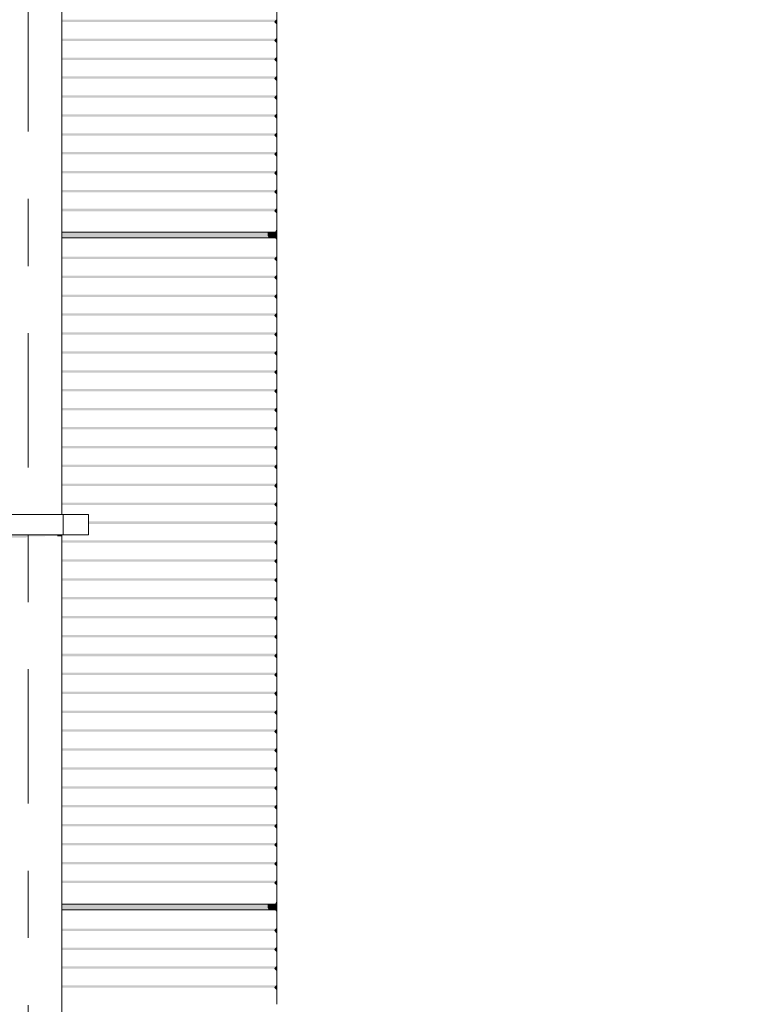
# Model space of a CAD drawing. Header units: metres. Extents: x -111 to -1, y -8 to 26.
# Tile 119 of 209: x -17.76 to -16.68, y 3 to 4.47. Entities that reach past the tile are written whole.
import ezdxf
from ezdxf.enums import TextEntityAlignment as Align

# ---------------------------------------------------------------- set-up
doc = ezdxf.new("R2010")
doc.units = ezdxf.units.M
doc.header["$MEASUREMENT"] = 0
doc.linetypes.add('Raster', pattern=[0.4, 0.2, -0.1, 0, -0.1])
for name, color, linetype in [('10 Fassade', 7, 'Continuous'), ('30 Dachentwässerung', 7, 'Continuous'), ('90 Achsraster', 7, 'Continuous'), ('94 Genehmigungsplanung Bemaßung', 7, 'Continuous')]:
    doc.layers.add(name, color=color, linetype=linetype)
doc.styles.add('ERSTELLTER_STIL_1', font='arial.ttf')
doc.styles.add('ERSTELLTER_STIL_2', font='arial.ttf')
doc.dimstyles.new('ERSTELLTER_STIL__1', dxfattribs={"dimtxt": 0.25, "dimasz": 0.19, "dimexe": 0.18, "dimexo": 0.1, "dimgap": 0, "dimtad": 1, "dimtih": 1, "dimtoh": 1, "dimzin": 0, "dimdsep": 46, "dimtxsty": 'ERSTELLTER_STIL_2', "dimblk": 'ARROWHEAD_6', "dimblk1": 'ARROWHEAD_6', "dimblk2": 'ARROWHEAD_6', "dimcen": 0.09, "dimclrd": 7, "dimclre": 7, "dimclrt": 7, "dimazin": 0, "dimtfac": 1, "dimtdec": 4, "dimtmove": 0, "dimatfit": 3, "dimfxl": 1, "dimtolj": 1, "dimtzin": 0, "dimarcsym": 0})

# ---------------------------------------------------------------- blocks, each defined once
blk = doc.blocks.new('*D120', base_point=(-27236.1321, 0))
at = {"layer": '94 Genehmigungsplanung Bemaßung', "color": 7, "linetype": 'Continuous', "lineweight": 13}
for p, q in [((-58.1625, 9.3843), (-58.1625, 9.7593)), ((-17.3411, 9.3843), (-17.3411, 9.7593)), ((-58.0625, 9.6718), (-58.2625, 9.4718)), ((-17.2411, 9.6718), (-17.4411, 9.4718)), ((-58.3125, 9.5718), (-58.1625, 9.5718)), ((-58.1625, 9.5718), (-17.3411, 9.5718))]:
    blk.add_line(p, q, dxfattribs=at)
at = {"layer": '94 Genehmigungsplanung Bemaßung', "color": 7, "lineweight": 13, "insert": (-38.1808, 9.6218), "char_height": 0.25, "attachment_point": 7, "style": 'ERSTELLTER_STIL_2'}
blk.add_mtext('\\A1;{\\pql;\\fArial|b0|i0|c0|p0;\\W1.000000;40,82}', dxfattribs=at)
blk = doc.blocks.new('ARROWHEAD_6')
at = {"color": 0, "linetype": 'Continuous', "lineweight": 0}
for p, q in [((-0.5, -0.5), (0.5, 0.5)), ((0, 0), (-1, 0))]:
    blk.add_line(p, q, dxfattribs=at)
blk = doc.blocks.new('*D122', base_point=(-27236.1321, 0))
at = {"layer": '94 Genehmigungsplanung Bemaßung', "color": 7, "linetype": 'Continuous', "lineweight": 13}
for p, q in [((-17.3411, 9.3843), (-17.3411, 9.7593)), ((-2.3419, 9.3843), (-2.3419, 9.7593)), ((-17.2411, 9.6718), (-17.4411, 9.4718)), ((-2.4419, 9.4718), (-2.2419, 9.6718)), ((-17.3411, 9.5718), (-2.3419, 9.5718)), ((-2.3419, 9.5718), (-2.1919, 9.5718))]:
    blk.add_line(p, q, dxfattribs=at)
at = {"layer": '94 Genehmigungsplanung Bemaßung', "color": 7, "lineweight": 13, "insert": (-10.2705, 9.6218), "char_height": 0.25, "attachment_point": 7, "style": 'ERSTELLTER_STIL_2'}
blk.add_mtext('\\A1;{\\pql;\\fArial|b0|i0|c0|p0;\\W1.000000;15,00}', dxfattribs=at)
blk = doc.blocks.new('*D132', base_point=(-27236.1321, 0))
at = {"layer": '94 Genehmigungsplanung Bemaßung', "color": 7, "linetype": 'Continuous', "lineweight": 13}
for p, q in [((-17.7511, 8.6208), (-17.7511, 8.9958)), ((-17.3411, 8.6208), (-17.3411, 8.9958)), ((-17.6511, 8.9083), (-17.8511, 8.7083)), ((-17.4411, 8.7083), (-17.2411, 8.9083)), ((-17.7511, 8.8083), (-17.3411, 8.8083)), ((-17.3411, 8.8083), (-17.1911, 8.8083))]:
    blk.add_line(p, q, dxfattribs=at)
blk = doc.blocks.new('Standard-Rastermarker[21]_1', base_point=(-17.7511, 10))
at = {"layer": '90 Achsraster', "color": 14, "linetype": 'Raster', "lineweight": 18, "true_color": 0xa80000}
blk.add_line((-17.7511, 9), (-17.7511, -1), dxfattribs=at)
at = {"layer": '90 Achsraster', "color": 14, "lineweight": 18, "true_color": 0xa80000, "style": 'ERSTELLTER_STIL_1'}
for tag, p in [('AC_MarkerText_1_0', (-17.7511, 10.5)), ('AC_MarkerText_1_1', (-17.7511, -2.2))]:
    blk.add_attdef(tag, text='', height=0.3, rotation=360, dxfattribs=at).set_placement(p, align=Align.TOP_CENTER)

msp = doc.modelspace()

# ---------------------------------------------------------------- hatches: boundary and pattern name
at = {"layer": '10 Fassade', "linetype": 'Continuous', "lineweight": 0, "true_color": 0x000000}
for points in [[(-17.7011, 4.4666), (-17.7011, 4.4636), (-17.3841, 4.4636), (-17.3811, 4.4666)], [(-17.7011, 4.4631), (-17.3836, 4.4631), (-17.3841, 4.4636), (-17.7011, 4.4636)], [(-17.3841, 4.4636), (-17.3811, 4.4606), (-17.3811, 4.4666)], [(-17.3811, 4.4384), (-17.7011, 4.4384), (-17.7011, 4.4354), (-17.3841, 4.4354)], [(-17.7011, 4.4354), (-17.7011, 4.4349), (-17.3836, 4.4349), (-17.3841, 4.4354)], [(-17.3841, 4.4354), (-17.3811, 4.4324), (-17.3811, 4.4384)], [(-17.7011, 4.4073), (-17.3841, 4.4073), (-17.3811, 4.4103), (-17.7011, 4.4103)], [(-17.7011, 4.4073), (-17.7011, 4.4068), (-17.3836, 4.4068), (-17.3841, 4.4073)], [(-17.3841, 4.4073), (-17.3811, 4.4043), (-17.3811, 4.4103)], [(-17.7011, 4.3821), (-17.7011, 4.3791), (-17.3841, 4.3791), (-17.3811, 4.3821)], [(-17.3811, 4.3821), (-17.3841, 4.3791), (-17.3811, 4.3761)], [(-17.7011, 4.3791), (-17.7011, 4.3786), (-17.3836, 4.3786), (-17.3841, 4.3791)], [(-17.7011, 4.354), (-17.7011, 4.351), (-17.3841, 4.351), (-17.3811, 4.354)], [(-17.3811, 4.354), (-17.3841, 4.351), (-17.3811, 4.348)], [(-17.7011, 4.351), (-17.7011, 4.3505), (-17.3836, 4.3505), (-17.3841, 4.351)], [(-17.7011, 4.3259), (-17.7011, 4.3229), (-17.3841, 4.3229), (-17.3811, 4.3259)], [(-17.7011, 4.3223), (-17.3836, 4.3223), (-17.3841, 4.3229), (-17.7011, 4.3229)], [(-17.3811, 4.3259), (-17.3841, 4.3229), (-17.3811, 4.3199)], [(-17.3811, 4.2977), (-17.7011, 4.2977), (-17.7011, 4.2947), (-17.3841, 4.2947)], [(-17.7011, 4.2942), (-17.3836, 4.2942), (-17.3841, 4.2947), (-17.7011, 4.2947)], [(-17.3841, 4.2947), (-17.3811, 4.2917), (-17.3811, 4.2977)], [(-17.7011, 4.2666), (-17.3841, 4.2666), (-17.3811, 4.2696), (-17.7011, 4.2696)], [(-17.7011, 4.2661), (-17.3836, 4.2661), (-17.3841, 4.2666), (-17.7011, 4.2666)], [(-17.3811, 4.2696), (-17.3841, 4.2666), (-17.3811, 4.2636)], [(-17.7011, 4.2414), (-17.7011, 4.2384), (-17.3841, 4.2384), (-17.3811, 4.2414)], [(-17.7011, 4.2384), (-17.7011, 4.2379), (-17.3836, 4.2379), (-17.3841, 4.2384)], [(-17.3841, 4.2384), (-17.3811, 4.2354), (-17.3811, 4.2414)], [(-17.7011, 4.2133), (-17.7011, 4.2103), (-17.3841, 4.2103), (-17.3811, 4.2133)], [(-17.7011, 4.2103), (-17.7011, 4.2098), (-17.3836, 4.2098), (-17.3841, 4.2103)], [(-17.3811, 4.2133), (-17.3841, 4.2103), (-17.3811, 4.2073)], [(-17.3811, 4.1851), (-17.7011, 4.1851), (-17.7011, 4.1821), (-17.3841, 4.1821)], [(-17.7011, 4.1821), (-17.7011, 4.1816), (-17.3836, 4.1816), (-17.3841, 4.1821)], [(-17.3811, 4.1851), (-17.3841, 4.1821), (-17.3811, 4.1791)], [(-17.3939, 4.1505), (-17.7011, 4.1505), (-17.7011, 4.145), (-17.3939, 4.145)], [(-17.3939, 4.1505), (-17.3939, 4.145), (-17.393, 4.1429), (-17.3909, 4.142), (-17.3841, 4.142), (-17.382, 4.1411), (-17.3811, 4.139), (-17.3811, 4.154), (-17.3831, 4.1505)], [(-17.7011, 4.1429), (-17.393, 4.1429), (-17.3939, 4.145), (-17.7011, 4.145)], [(-17.7011, 4.142), (-17.3909, 4.142), (-17.393, 4.1429), (-17.7011, 4.1429)], [(-17.7011, 4.1139), (-17.7011, 4.1109), (-17.3841, 4.1109), (-17.3811, 4.1139)], [(-17.7011, 4.1109), (-17.7011, 4.1104), (-17.3836, 4.1104), (-17.3841, 4.1109)], [(-17.3811, 4.1139), (-17.3841, 4.1109), (-17.3811, 4.1079)], [(-17.7011, 4.0857), (-17.7011, 4.0827), (-17.3841, 4.0827), (-17.3811, 4.0857)], [(-17.7011, 4.0827), (-17.7011, 4.0822), (-17.3836, 4.0822), (-17.3841, 4.0827)], [(-17.3811, 4.0857), (-17.3841, 4.0827), (-17.3811, 4.0797)], [(-17.7011, 4.0576), (-17.7011, 4.0546), (-17.3841, 4.0546), (-17.3811, 4.0576)], [(-17.7011, 4.0546), (-17.7011, 4.0541), (-17.3836, 4.0541), (-17.3841, 4.0546)], [(-17.3811, 4.0576), (-17.3841, 4.0546), (-17.3811, 4.0516)], [(-17.7011, 4.0264), (-17.3841, 4.0264), (-17.3811, 4.0294), (-17.7011, 4.0294)], [(-17.7011, 4.0264), (-17.7011, 4.0259), (-17.3836, 4.0259), (-17.3841, 4.0264)], [(-17.3811, 4.0294), (-17.3841, 4.0264), (-17.3811, 4.0234)], [(-17.7011, 4.0013), (-17.7011, 3.9983), (-17.3841, 3.9983), (-17.3811, 4.0013)], [(-17.3811, 4.0013), (-17.3841, 3.9983), (-17.3811, 3.9953)], [(-17.7011, 3.9983), (-17.7011, 3.9978), (-17.3836, 3.9978), (-17.3841, 3.9983)], [(-17.7011, 3.9701), (-17.3841, 3.9701), (-17.3811, 3.9731), (-17.7011, 3.9731)], [(-17.3841, 3.9701), (-17.3811, 3.9672), (-17.3811, 3.9731)], [(-17.7011, 3.9701), (-17.7011, 3.9696), (-17.3836, 3.9696), (-17.3841, 3.9701)], [(-17.7011, 3.942), (-17.3841, 3.942), (-17.3811, 3.945), (-17.7011, 3.945)], [(-17.7011, 3.942), (-17.7011, 3.9415), (-17.3836, 3.9415), (-17.3841, 3.942)], [(-17.3841, 3.942), (-17.3811, 3.939), (-17.3811, 3.945)], [(-17.7011, 3.9169), (-17.7011, 3.9139), (-17.3841, 3.9139), (-17.3811, 3.9169)], [(-17.7011, 3.9139), (-17.7011, 3.9134), (-17.3836, 3.9134), (-17.3841, 3.9139)], [(-17.3841, 3.9139), (-17.3811, 3.9109), (-17.3811, 3.9169)], [(-17.3811, 3.8887), (-17.7011, 3.8887), (-17.7011, 3.8857), (-17.3841, 3.8857)], [(-17.7011, 3.8857), (-17.7011, 3.8852), (-17.3836, 3.8852), (-17.3841, 3.8857)], [(-17.3841, 3.8857), (-17.3811, 3.8827), (-17.3811, 3.8887)], [(-17.7011, 3.8606), (-17.7011, 3.8576), (-17.3841, 3.8576), (-17.3811, 3.8606)], [(-17.7011, 3.8576), (-17.7011, 3.8571), (-17.3836, 3.8571), (-17.3841, 3.8576)], [(-17.3811, 3.8606), (-17.3841, 3.8576), (-17.3811, 3.8546)], [(-17.7011, 3.8294), (-17.3841, 3.8294), (-17.3811, 3.8324), (-17.7011, 3.8324)], [(-17.7011, 3.8289), (-17.3836, 3.8289), (-17.3841, 3.8294), (-17.7011, 3.8294)], [(-17.3811, 3.8324), (-17.3841, 3.8294), (-17.3811, 3.8264)], [(-17.3811, 3.8043), (-17.7011, 3.8043), (-17.7011, 3.8013), (-17.3841, 3.8013)], [(-17.7011, 3.8013), (-17.7011, 3.8008), (-17.3836, 3.8008), (-17.3841, 3.8013)], [(-17.3841, 3.8013), (-17.3811, 3.7983), (-17.3811, 3.8043)], [(-17.3811, 3.7761), (-17.7011, 3.7761), (-17.7011, 3.7731), (-17.3841, 3.7731)], [(-17.7011, 3.7731), (-17.7011, 3.7726), (-17.3836, 3.7726), (-17.3841, 3.7731)], [(-17.3841, 3.7731), (-17.3811, 3.7701), (-17.3811, 3.7761)], [(-17.7011, 3.745), (-17.3841, 3.745), (-17.3811, 3.748), (-17.7011, 3.748)], [(-17.7011, 3.745), (-17.7011, 3.7445), (-17.3836, 3.7445), (-17.3841, 3.745)], [(-17.3841, 3.745), (-17.3811, 3.742), (-17.3811, 3.748)], [(-17.6611, 3.7199), (-17.6611, 3.7169), (-17.3841, 3.7169), (-17.3811, 3.7199)], [(-17.6611, 3.7163), (-17.3836, 3.7163), (-17.3841, 3.7169), (-17.6611, 3.7169)], [(-17.3841, 3.7169), (-17.3811, 3.7139), (-17.3811, 3.7199)], [(-17.7011, 3.6917), (-17.7011, 3.6887), (-17.3841, 3.6887), (-17.3811, 3.6917)], [(-17.7011, 3.6887), (-17.7011, 3.6882), (-17.3836, 3.6882), (-17.3841, 3.6887)], [(-17.3841, 3.6887), (-17.3811, 3.6857), (-17.3811, 3.6917)], [(-17.7011, 3.6636), (-17.7011, 3.6606), (-17.3841, 3.6606), (-17.3811, 3.6636)], [(-17.3841, 3.6606), (-17.3811, 3.6576), (-17.3811, 3.6636)], [(-17.7011, 3.6606), (-17.7011, 3.6601), (-17.3836, 3.6601), (-17.3841, 3.6606)], [(-17.7011, 3.6354), (-17.7011, 3.6324), (-17.3841, 3.6324), (-17.3811, 3.6354)], [(-17.3841, 3.6324), (-17.3811, 3.6294), (-17.3811, 3.6354)], [(-17.7011, 3.6319), (-17.3836, 3.6319), (-17.3841, 3.6324), (-17.7011, 3.6324)], [(-17.7011, 3.6043), (-17.3841, 3.6043), (-17.3811, 3.6073), (-17.7011, 3.6073)], [(-17.3811, 3.6073), (-17.3841, 3.6043), (-17.3811, 3.6013)], [(-17.7011, 3.6038), (-17.3836, 3.6038), (-17.3841, 3.6043), (-17.7011, 3.6043)], [(-17.7011, 3.5761), (-17.3841, 3.5761), (-17.3811, 3.5791), (-17.7011, 3.5791)], [(-17.7011, 3.5756), (-17.3836, 3.5756), (-17.3841, 3.5761), (-17.7011, 3.5761)], [(-17.3811, 3.5791), (-17.3841, 3.5761), (-17.3811, 3.5731)], [(-17.7011, 3.548), (-17.3841, 3.548), (-17.3811, 3.551), (-17.7011, 3.551)], [(-17.7011, 3.548), (-17.7011, 3.5475), (-17.3836, 3.5475), (-17.3841, 3.548)], [(-17.3811, 3.551), (-17.3841, 3.548), (-17.3811, 3.545)], [(-17.7011, 3.5199), (-17.3841, 3.5199), (-17.3811, 3.5229), (-17.7011, 3.5229)], [(-17.7011, 3.5199), (-17.7011, 3.5193), (-17.3836, 3.5193), (-17.3841, 3.5199)], [(-17.3811, 3.5229), (-17.3841, 3.5199), (-17.3811, 3.5169)], [(-17.7011, 3.4917), (-17.3841, 3.4917), (-17.3811, 3.4947), (-17.7011, 3.4947)], [(-17.7011, 3.4912), (-17.3836, 3.4912), (-17.3841, 3.4917), (-17.7011, 3.4917)], [(-17.3841, 3.4917), (-17.3811, 3.4887), (-17.3811, 3.4947)], [(-17.7011, 3.4636), (-17.3841, 3.4636), (-17.3811, 3.4666), (-17.7011, 3.4666)], [(-17.7011, 3.4636), (-17.7011, 3.4631), (-17.3836, 3.4631), (-17.3841, 3.4636)], [(-17.3811, 3.4666), (-17.3841, 3.4636), (-17.3811, 3.4606)], [(-17.3811, 3.4384), (-17.7011, 3.4384), (-17.7011, 3.4354), (-17.3841, 3.4354)], [(-17.7011, 3.4354), (-17.7011, 3.4349), (-17.3836, 3.4349), (-17.3841, 3.4354)], [(-17.3841, 3.4354), (-17.3811, 3.4324), (-17.3811, 3.4384)], [(-17.7011, 3.4103), (-17.7011, 3.4073), (-17.3841, 3.4073), (-17.3811, 3.4103)], [(-17.7011, 3.4073), (-17.7011, 3.4068), (-17.3836, 3.4068), (-17.3841, 3.4073)], [(-17.3841, 3.4073), (-17.3811, 3.4043), (-17.3811, 3.4103)], [(-17.7011, 3.3791), (-17.3841, 3.3791), (-17.3811, 3.3821), (-17.7011, 3.3821)], [(-17.7011, 3.3786), (-17.3836, 3.3786), (-17.3841, 3.3791), (-17.7011, 3.3791)], [(-17.3811, 3.3821), (-17.3841, 3.3791), (-17.3811, 3.3761)], [(-17.3811, 3.354), (-17.7011, 3.354), (-17.7011, 3.351), (-17.3841, 3.351)], [(-17.7011, 3.351), (-17.7011, 3.3505), (-17.3836, 3.3505), (-17.3841, 3.351)], [(-17.3811, 3.354), (-17.3841, 3.351), (-17.3811, 3.348)], [(-17.7011, 3.3259), (-17.7011, 3.3229), (-17.3841, 3.3229), (-17.3811, 3.3259)], [(-17.7011, 3.3223), (-17.3836, 3.3223), (-17.3841, 3.3229), (-17.7011, 3.3229)], [(-17.3811, 3.3259), (-17.3841, 3.3229), (-17.3811, 3.3199)], [(-17.7011, 3.2977), (-17.7011, 3.2947), (-17.3841, 3.2947), (-17.3811, 3.2977)], [(-17.3841, 3.2947), (-17.3811, 3.2917), (-17.3811, 3.2977)], [(-17.7011, 3.2947), (-17.7011, 3.2942), (-17.3836, 3.2942), (-17.3841, 3.2947)], [(-17.7011, 3.2666), (-17.3841, 3.2666), (-17.3811, 3.2696), (-17.7011, 3.2696)], [(-17.3811, 3.2696), (-17.3841, 3.2666), (-17.3811, 3.2636)], [(-17.7011, 3.2666), (-17.7011, 3.2661), (-17.3836, 3.2661), (-17.3841, 3.2666)], [(-17.7011, 3.2414), (-17.7011, 3.2384), (-17.3841, 3.2384), (-17.3811, 3.2414)], [(-17.7011, 3.2384), (-17.7011, 3.2379), (-17.3836, 3.2379), (-17.3841, 3.2384)], [(-17.3811, 3.2414), (-17.3841, 3.2384), (-17.3811, 3.2354)], [(-17.7011, 3.2133), (-17.7011, 3.2103), (-17.3841, 3.2103), (-17.3811, 3.2133)], [(-17.7011, 3.2098), (-17.3836, 3.2098), (-17.3841, 3.2103), (-17.7011, 3.2103)], [(-17.3811, 3.2133), (-17.3841, 3.2103), (-17.3811, 3.2073)], [(-17.7011, 3.1821), (-17.3841, 3.1821), (-17.3811, 3.1851), (-17.7011, 3.1851)], [(-17.7011, 3.1816), (-17.3836, 3.1816), (-17.3841, 3.1821), (-17.7011, 3.1821)], [(-17.3841, 3.1821), (-17.3811, 3.1791), (-17.3811, 3.1851)], [(-17.7011, 3.1505), (-17.7011, 3.145), (-17.3939, 3.145), (-17.3939, 3.1505)], [(-17.3831, 3.1505), (-17.3939, 3.1505), (-17.3939, 3.145), (-17.393, 3.1429), (-17.3909, 3.142), (-17.3841, 3.142), (-17.382, 3.1411), (-17.3811, 3.139), (-17.3811, 3.154)], [(-17.7011, 3.1429), (-17.393, 3.1429), (-17.3939, 3.145), (-17.7011, 3.145)], [(-17.7011, 3.142), (-17.3909, 3.142), (-17.393, 3.1429), (-17.7011, 3.1429)], [(-17.7011, 3.1139), (-17.7011, 3.1109), (-17.3841, 3.1109), (-17.3811, 3.1139)], [(-17.7011, 3.1104), (-17.3836, 3.1104), (-17.3841, 3.1109), (-17.7011, 3.1109)], [(-17.3841, 3.1109), (-17.3811, 3.1079), (-17.3811, 3.1139)], [(-17.7011, 3.0857), (-17.7011, 3.0827), (-17.3841, 3.0827), (-17.3811, 3.0857)], [(-17.7011, 3.0827), (-17.7011, 3.0822), (-17.3836, 3.0822), (-17.3841, 3.0827)], [(-17.3841, 3.0827), (-17.3811, 3.0797), (-17.3811, 3.0857)], [(-17.3811, 3.0576), (-17.7011, 3.0576), (-17.7011, 3.0546), (-17.3841, 3.0546)], [(-17.7011, 3.0546), (-17.7011, 3.0541), (-17.3836, 3.0541), (-17.3841, 3.0546)], [(-17.3841, 3.0546), (-17.3811, 3.0516), (-17.3811, 3.0576)], [(-17.7011, 3.0264), (-17.3841, 3.0264), (-17.3811, 3.0294), (-17.7011, 3.0294)], [(-17.7011, 3.0259), (-17.3836, 3.0259), (-17.3841, 3.0264), (-17.7011, 3.0264)], [(-17.3841, 3.0264), (-17.3811, 3.0234), (-17.3811, 3.0294)]]:
    msp.add_hatch(color=18, dxfattribs=at).paths.add_polyline_path(points)
at = {"layer": '30 Dachentwässerung', "linetype": 'Continuous', "lineweight": 0, "true_color": 0x000000}
for points in [[(-17.7511, 3.7), (-17.7761, 3.7), (-17.7761, 3.6959), (-17.754, 3.6959), (-17.7511, 3.6977)], [(-17.7261, 3.7), (-17.7511, 3.7), (-17.7511, 3.6977), (-17.7267, 3.6977), (-17.7261, 3.698)], [(-17.7261, 3.698), (-17.7078, 3.698), (-17.7078, 3.7), (-17.7261, 3.7)], [(-17.7078, 3.698), (-17.7077, 3.6977), (-17.7011, 3.6977), (-17.7011, 3.7), (-17.7078, 3.7)]]:
    msp.add_hatch(color=18, dxfattribs=at).paths.add_polyline_path(points)

# ---------------------------------------------------------------- linework, layer by layer
at = {"layer": '10 Fassade', "color": 7, "linetype": 'Continuous', "lineweight": 13}
for p, q in [((-17.3811, 4.4887), (-17.3811, 4.4666)), ((-17.3841, 4.4636), (-17.3811, 4.4666)), ((-17.3811, 4.4606), (-17.3841, 4.4636)), ((-17.3811, 4.4666), (-17.3811, 4.4606)), ((-17.3811, 4.4606), (-17.3811, 4.4384)), ((-17.3841, 4.4354), (-17.3811, 4.4384)), ((-17.3811, 4.4324), (-17.3841, 4.4354)), ((-17.3811, 4.4384), (-17.3811, 4.4324)), ((-17.3811, 4.4324), (-17.3811, 4.4103)), ((-17.3841, 4.4073), (-17.3811, 4.4103)), ((-17.3811, 4.4043), (-17.3841, 4.4073)), ((-17.3811, 4.4103), (-17.3811, 4.4043)), ((-17.3811, 4.4043), (-17.3811, 4.3821)), ((-17.3841, 4.3791), (-17.3811, 4.3821)), ((-17.3811, 4.3821), (-17.3811, 4.3761)), ((-17.3811, 4.3761), (-17.3841, 4.3791)), ((-17.3811, 4.3761), (-17.3811, 4.354)), ((-17.3841, 4.351), (-17.3811, 4.354)), ((-17.3811, 4.354), (-17.3811, 4.348)), ((-17.3811, 4.348), (-17.3841, 4.351)), ((-17.3811, 4.348), (-17.3811, 4.3259)), ((-17.3841, 4.3229), (-17.3811, 4.3259)), ((-17.3811, 4.3199), (-17.3841, 4.3229)), ((-17.3811, 4.3259), (-17.3811, 4.3199)), ((-17.3811, 4.3199), (-17.3811, 4.2977)), ((-17.3841, 4.2947), (-17.3811, 4.2977)), ((-17.3811, 4.2917), (-17.3841, 4.2947)), ((-17.3811, 4.2977), (-17.3811, 4.2917)), ((-17.3811, 4.2917), (-17.3811, 4.2696)), ((-17.3841, 4.2666), (-17.3811, 4.2696)), ((-17.3811, 4.2636), (-17.3841, 4.2666)), ((-17.3811, 4.2696), (-17.3811, 4.2636)), ((-17.3811, 4.2636), (-17.3811, 4.2414)), ((-17.3841, 4.2384), (-17.3811, 4.2414)), ((-17.3811, 4.2354), (-17.3841, 4.2384)), ((-17.3811, 4.2414), (-17.3811, 4.2354)), ((-17.3811, 4.2354), (-17.3811, 4.2133)), ((-17.3841, 4.2103), (-17.3811, 4.2133)), ((-17.3811, 4.2073), (-17.3841, 4.2103)), ((-17.3811, 4.2133), (-17.3811, 4.2073)), ((-17.3811, 4.2073), (-17.3811, 4.1851)), ((-17.3841, 4.1821), (-17.3811, 4.1851)), ((-17.3811, 4.1791), (-17.3841, 4.1821)), ((-17.3811, 4.1851), (-17.3811, 4.1791)), ((-17.3811, 4.1791), (-17.3811, 4.154)), ((-17.3831, 4.1505), (-17.7011, 4.1505)), ((-17.3939, 4.145), (-17.3939, 4.1505)), ((-17.3831, 4.1505), (-17.3811, 4.154)), ((-17.3811, 4.154), (-17.3811, 4.139)), ((-17.3841, 4.142), (-17.7011, 4.142)), ((-17.393, 4.1429), (-17.3939, 4.145)), ((-17.3909, 4.142), (-17.393, 4.1429)), ((-17.382, 4.1411), (-17.3841, 4.142)), ((-17.3811, 4.139), (-17.382, 4.1411)), ((-17.3811, 4.139), (-17.3811, 4.1139)), ((-17.3841, 4.1109), (-17.3811, 4.1139)), ((-17.3811, 4.1079), (-17.3841, 4.1109)), ((-17.3811, 4.1139), (-17.3811, 4.1079)), ((-17.3811, 4.1079), (-17.3811, 4.0857)), ((-17.3841, 4.0827), (-17.3811, 4.0857)), ((-17.3811, 4.0797), (-17.3841, 4.0827)), ((-17.3811, 4.0857), (-17.3811, 4.0797)), ((-17.3811, 4.0797), (-17.3811, 4.0576)), ((-17.3841, 4.0546), (-17.3811, 4.0576)), ((-17.3811, 4.0516), (-17.3841, 4.0546)), ((-17.3811, 4.0576), (-17.3811, 4.0516)), ((-17.3811, 4.0516), (-17.3811, 4.0294)), ((-17.3841, 4.0264), (-17.3811, 4.0294)), ((-17.3811, 4.0234), (-17.3841, 4.0264)), ((-17.3811, 4.0294), (-17.3811, 4.0234)), ((-17.3811, 4.0234), (-17.3811, 4.0013)), ((-17.3841, 3.9983), (-17.3811, 4.0013)), ((-17.3811, 4.0013), (-17.3811, 3.9953)), ((-17.3811, 3.9953), (-17.3841, 3.9983)), ((-17.3811, 3.9953), (-17.3811, 3.9731)), ((-17.3841, 3.9701), (-17.3811, 3.9731)), ((-17.3811, 3.9731), (-17.3811, 3.9672)), ((-17.3811, 3.9672), (-17.3841, 3.9701)), ((-17.3811, 3.9672), (-17.3811, 3.945)), ((-17.3841, 3.942), (-17.3811, 3.945)), ((-17.3811, 3.939), (-17.3841, 3.942)), ((-17.3811, 3.945), (-17.3811, 3.939)), ((-17.3811, 3.939), (-17.3811, 3.9169)), ((-17.3841, 3.9139), (-17.3811, 3.9169)), ((-17.3811, 3.9109), (-17.3841, 3.9139)), ((-17.3811, 3.9169), (-17.3811, 3.9109)), ((-17.3811, 3.9109), (-17.3811, 3.8887)), ((-17.3841, 3.8857), (-17.3811, 3.8887)), ((-17.3811, 3.8827), (-17.3841, 3.8857)), ((-17.3811, 3.8887), (-17.3811, 3.8827)), ((-17.3811, 3.8827), (-17.3811, 3.8606)), ((-17.3841, 3.8576), (-17.3811, 3.8606)), ((-17.3811, 3.8546), (-17.3841, 3.8576)), ((-17.3811, 3.8606), (-17.3811, 3.8546)), ((-17.3811, 3.8546), (-17.3811, 3.8324)), ((-17.3841, 3.8294), (-17.3811, 3.8324)), ((-17.3811, 3.8264), (-17.3841, 3.8294)), ((-17.3811, 3.8324), (-17.3811, 3.8264)), ((-17.3811, 3.8264), (-17.3811, 3.8043)), ((-17.3841, 3.8013), (-17.3811, 3.8043)), ((-17.3811, 3.7983), (-17.3841, 3.8013)), ((-17.3811, 3.8043), (-17.3811, 3.7983)), ((-17.3811, 3.7983), (-17.3811, 3.7761)), ((-17.3841, 3.7731), (-17.3811, 3.7761)), ((-17.3811, 3.7701), (-17.3841, 3.7731)), ((-17.3811, 3.7761), (-17.3811, 3.7701)), ((-17.3811, 3.7701), (-17.3811, 3.748)), ((-17.3841, 3.745), (-17.3811, 3.748)), ((-17.3811, 3.742), (-17.3841, 3.745)), ((-17.3811, 3.748), (-17.3811, 3.742)), ((-17.3811, 3.742), (-17.3811, 3.7199)), ((-17.3841, 3.7169), (-17.3811, 3.7199)), ((-17.3811, 3.7139), (-17.3841, 3.7169)), ((-17.3811, 3.7199), (-17.3811, 3.7139)), ((-17.3811, 3.7139), (-17.3811, 3.6917)), ((-17.3841, 3.6887), (-17.3811, 3.6917)), ((-17.3811, 3.6857), (-17.3841, 3.6887)), ((-17.3811, 3.6917), (-17.3811, 3.6857)), ((-17.3811, 3.6857), (-17.3811, 3.6636)), ((-17.3841, 3.6606), (-17.3811, 3.6636)), ((-17.3811, 3.6636), (-17.3811, 3.6576)), ((-17.3811, 3.6576), (-17.3841, 3.6606)), ((-17.3811, 3.6576), (-17.3811, 3.6354)), ((-17.3841, 3.6324), (-17.3811, 3.6354)), ((-17.3811, 3.6354), (-17.3811, 3.6294)), ((-17.3811, 3.6294), (-17.3841, 3.6324)), ((-17.3811, 3.6294), (-17.3811, 3.6073)), ((-17.3841, 3.6043), (-17.3811, 3.6073)), ((-17.3811, 3.6073), (-17.3811, 3.6013)), ((-17.3811, 3.6013), (-17.3841, 3.6043)), ((-17.3811, 3.6013), (-17.3811, 3.5791)), ((-17.3841, 3.5761), (-17.3811, 3.5791)), ((-17.3811, 3.5731), (-17.3841, 3.5761)), ((-17.3811, 3.5791), (-17.3811, 3.5731)), ((-17.3811, 3.5731), (-17.3811, 3.551)), ((-17.3841, 3.548), (-17.3811, 3.551)), ((-17.3811, 3.545), (-17.3841, 3.548)), ((-17.3811, 3.551), (-17.3811, 3.545)), ((-17.3811, 3.545), (-17.3811, 3.5229)), ((-17.3841, 3.5199), (-17.3811, 3.5229)), ((-17.3811, 3.5169), (-17.3841, 3.5199)), ((-17.3811, 3.5229), (-17.3811, 3.5169)), ((-17.3811, 3.5169), (-17.3811, 3.4947)), ((-17.3841, 3.4917), (-17.3811, 3.4947)), ((-17.3811, 3.4887), (-17.3841, 3.4917)), ((-17.3811, 3.4947), (-17.3811, 3.4887)), ((-17.3811, 3.4887), (-17.3811, 3.4666)), ((-17.3841, 3.4636), (-17.3811, 3.4666)), ((-17.3811, 3.4606), (-17.3841, 3.4636)), ((-17.3811, 3.4666), (-17.3811, 3.4606)), ((-17.3811, 3.4606), (-17.3811, 3.4384)), ((-17.3841, 3.4354), (-17.3811, 3.4384)), ((-17.3811, 3.4324), (-17.3841, 3.4354)), ((-17.3811, 3.4384), (-17.3811, 3.4324)), ((-17.3811, 3.4324), (-17.3811, 3.4103)), ((-17.3841, 3.4073), (-17.3811, 3.4103)), ((-17.3811, 3.4043), (-17.3841, 3.4073)), ((-17.3811, 3.4103), (-17.3811, 3.4043)), ((-17.3811, 3.4043), (-17.3811, 3.3821)), ((-17.3841, 3.3791), (-17.3811, 3.3821)), ((-17.3811, 3.3761), (-17.3841, 3.3791)), ((-17.3811, 3.3821), (-17.3811, 3.3761)), ((-17.3811, 3.3761), (-17.3811, 3.354)), ((-17.3841, 3.351), (-17.3811, 3.354)), ((-17.3811, 3.348), (-17.3841, 3.351)), ((-17.3811, 3.354), (-17.3811, 3.348)), ((-17.3811, 3.348), (-17.3811, 3.3259)), ((-17.3841, 3.3229), (-17.3811, 3.3259)), ((-17.3811, 3.3199), (-17.3841, 3.3229)), ((-17.3811, 3.3259), (-17.3811, 3.3199)), ((-17.3811, 3.3199), (-17.3811, 3.2977)), ((-17.3841, 3.2947), (-17.3811, 3.2977)), ((-17.3811, 3.2977), (-17.3811, 3.2917)), ((-17.3811, 3.2917), (-17.3841, 3.2947)), ((-17.3811, 3.2917), (-17.3811, 3.2696)), ((-17.3841, 3.2666), (-17.3811, 3.2696)), ((-17.3811, 3.2696), (-17.3811, 3.2636)), ((-17.3811, 3.2636), (-17.3841, 3.2666)), ((-17.3811, 3.2636), (-17.3811, 3.2414)), ((-17.3841, 3.2384), (-17.3811, 3.2414)), ((-17.3811, 3.2354), (-17.3841, 3.2384)), ((-17.3811, 3.2414), (-17.3811, 3.2354)), ((-17.3811, 3.2354), (-17.3811, 3.2133)), ((-17.3841, 3.2103), (-17.3811, 3.2133)), ((-17.3811, 3.2073), (-17.3841, 3.2103)), ((-17.3811, 3.2133), (-17.3811, 3.2073)), ((-17.3811, 3.2073), (-17.3811, 3.1851)), ((-17.3841, 3.1821), (-17.3811, 3.1851)), ((-17.3811, 3.1791), (-17.3841, 3.1821)), ((-17.3811, 3.1851), (-17.3811, 3.1791)), ((-17.3811, 3.1791), (-17.3811, 3.154)), ((-17.3831, 3.1505), (-17.7011, 3.1505)), ((-17.3939, 3.145), (-17.3939, 3.1505)), ((-17.3831, 3.1505), (-17.3811, 3.154)), ((-17.3811, 3.154), (-17.3811, 3.139)), ((-17.3841, 3.142), (-17.7011, 3.142)), ((-17.393, 3.1429), (-17.3939, 3.145)), ((-17.3909, 3.142), (-17.393, 3.1429)), ((-17.382, 3.1411), (-17.3841, 3.142)), ((-17.3811, 3.139), (-17.382, 3.1411)), ((-17.3811, 3.139), (-17.3811, 3.1139)), ((-17.3841, 3.1109), (-17.3811, 3.1139)), ((-17.3811, 3.1079), (-17.3841, 3.1109)), ((-17.3811, 3.1139), (-17.3811, 3.1079)), ((-17.3811, 3.1079), (-17.3811, 3.0857)), ((-17.3841, 3.0827), (-17.3811, 3.0857)), ((-17.3811, 3.0797), (-17.3841, 3.0827)), ((-17.3811, 3.0857), (-17.3811, 3.0797)), ((-17.3811, 3.0797), (-17.3811, 3.0576)), ((-17.3841, 3.0546), (-17.3811, 3.0576)), ((-17.3811, 3.0516), (-17.3841, 3.0546)), ((-17.3811, 3.0576), (-17.3811, 3.0516)), ((-17.3811, 3.0516), (-17.3811, 3.0294)), ((-17.3841, 3.0264), (-17.3811, 3.0294)), ((-17.3811, 3.0234), (-17.3841, 3.0264)), ((-17.3811, 3.0294), (-17.3811, 3.0234)), ((-17.3811, 3.0234), (-17.3811, 3.0013))]:
    msp.add_line(p, q, dxfattribs=at)
at = {"layer": '30 Dachentwässerung', "color": 7, "linetype": 'Continuous', "lineweight": 13}
for p, q in [((-17.7011, 5.2585), (-17.7011, 3.73)), ((-17.7771, 3.73), (-17.7511, 3.73)), ((-17.7511, 3.73), (-17.7251, 3.73)), ((-17.7251, 3.73), (-17.7061, 3.73)), ((-17.7061, 3.73), (-17.6991, 3.73)), ((-17.6991, 3.73), (-17.6611, 3.73)), ((-17.6991, 3.7), (-17.6991, 3.73)), ((-17.6611, 3.7), (-17.6611, 3.73)), ((-17.7771, 3.7), (-17.7511, 3.7)), ((-17.7511, 3.7), (-17.7251, 3.7)), ((-17.7251, 3.7), (-17.7061, 3.7)), ((-17.7061, 3.7), (-17.6991, 3.7)), ((-17.7011, 3.7), (-17.7011, 2.03)), ((-17.6991, 3.7), (-17.6611, 3.7))]:
    msp.add_line(p, q, dxfattribs=at)

# ---------------------------------------------------------------- block references
at = {"layer": '90 Achsraster', "color": 7, "linetype": 'Continuous', "lineweight": 18}
msp.add_blockref('Standard-Rastermarker[21]_1', (-17.7511, 10), dxfattribs=at)

# ---------------------------------------------------------------- dimensions: what is measured, and where the dimension line sits
at = {"layer": '94 Genehmigungsplanung Bemaßung', "color": 7, "linetype": 'Continuous', "lineweight": 13}
for base, p1, p2, picture, middle in [((-2.3419, 9.5718), (-17.3411, -0.4), (-2.3419, 25.35), '*D122', (-9.8517, 9.7468)), ((-17.3411, 8.8083), (-17.7511, 10.35), (-17.3411, -0.4), '*D132', (-18.0422, 8.9833)), ((-17.3411, 9.5718), (-58.1625, 3.35), (-17.3411, -0.4), '*D120', (-37.762, 9.7468))]:
    dim = msp.add_linear_dim(base=base, p1=p1, p2=p2, dimstyle='ERSTELLTER_STIL__1', dxfattribs=at)
    dim.commit()
    dim.dimension.update_dxf_attribs({"geometry": picture, "text_midpoint": middle, "dimtype": 160})

doc.saveas('drawing.dxf')
